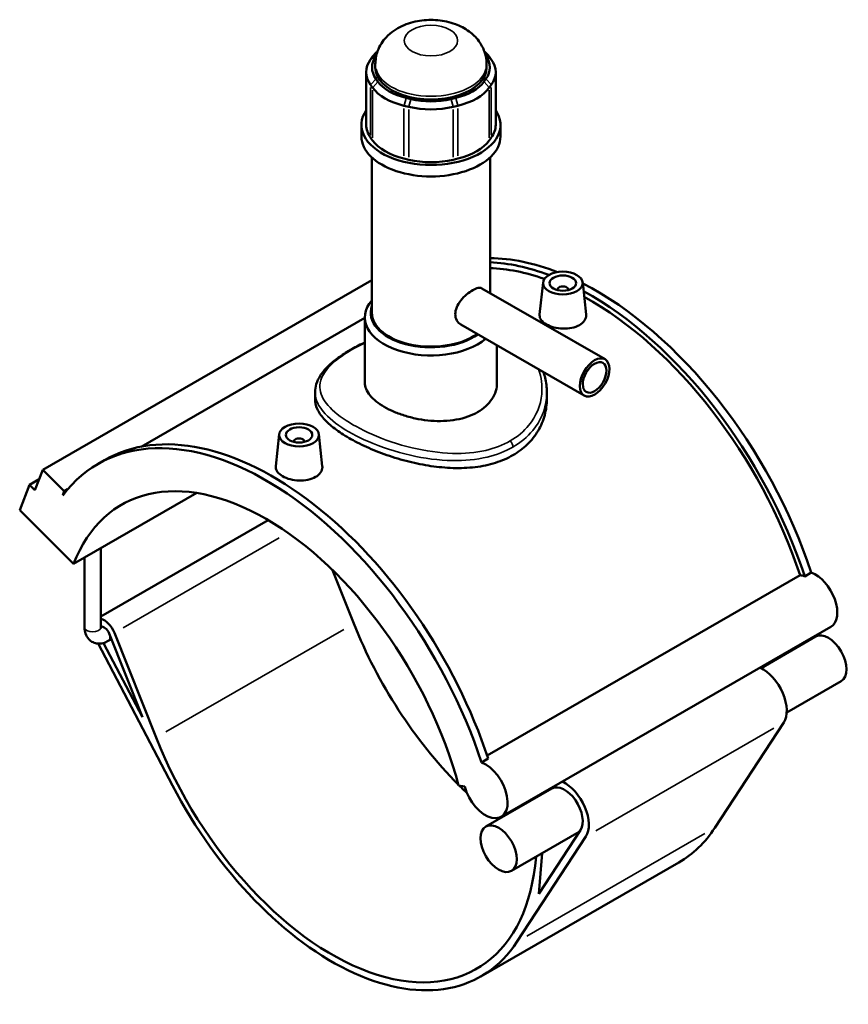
# Model space of a CAD drawing. Header units: inches. Extents: x -0.9 to 49.3, y -1.4 to 48.
# Tile 9 of 9: x 37 to 49.3, y 33.3 to 48. Entities that reach past the tile are written whole.
import ezdxf

# ---------------------------------------------------------------- set-up
doc = ezdxf.new("R2010")
doc.units = ezdxf.units.IN
doc.header["$MEASUREMENT"] = 0
doc.layers.add('Visible (ANSI)', color=7, linetype='Continuous', lineweight=50)
doc.layers.add('Visible Narrow (ANSI)', color=7, linetype='Continuous', lineweight=35)

msp = doc.modelspace()

# ---------------------------------------------------------------- linework, layer by layer
at = {"layer": 'Visible (ANSI)'}
for p, q in [((42.257, 47.412), (42.263, 47.421)), ((43.885, 47.421), (43.891, 47.412)), ((42.207, 47.402), (42.177, 47.361)), ((42.247, 47.241), (42.247, 47.288)), ((43.9, 47.241), (43.9, 47.288)), ((43.971, 47.361), (43.941, 47.402)), ((42.112, 47.171), (42.112, 46.387)), ((44.036, 47.171), (44.036, 46.387)), ((42.177, 46.981), (42.207, 46.94)), ((42.286, 47.029), (42.257, 47.071)), ((43.891, 47.071), (43.861, 47.029)), ((43.941, 46.94), (43.971, 46.981)), ((42.777, 46.771), (42.706, 46.788)), ((43.442, 46.788), (43.37, 46.771)), ((42.673, 46.672), (42.744, 46.654)), ((43.403, 46.654), (43.475, 46.672)), ((42.041, 46.216), (42.041, 46.387)), ((44.107, 46.216), (44.107, 46.387)), ((42.207, 46.156), (42.177, 46.197)), ((43.971, 46.197), (43.941, 46.156)), ((42.196, 43.597), (42.196, 45.902)), ((42.744, 45.87), (42.673, 45.887)), ((43.475, 45.887), (43.403, 45.87)), ((43.952, 43.888), (43.952, 45.902)), ((42.196, 44.08), (37.305, 41.263)), ((44.739, 44.047), (44.688, 43.57)), ((45.329, 44.047), (45.38, 43.571)), ((43.83, 43.958), (45.662, 42.904)), ((44.955, 43.94), (44.955, 43.932)), ((45.113, 43.94), (45.113, 43.932)), ((42.092, 43.52), (38.767, 41.605)), ((42.092, 42.556), (42.092, 43.526)), ((43.52, 43.419), (45.351, 42.365)), ((44.055, 42.556), (44.055, 43.111)), ((41.352, 42.414), (41.352, 42.309)), ((44.796, 42.414), (44.796, 42.309)), ((40.819, 41.789), (40.768, 41.313)), ((41.409, 41.789), (41.459, 41.314)), ((41.035, 41.675), (41.035, 41.682)), ((41.193, 41.675), (41.193, 41.682)), ((38.126, 41.349), (38.224, 41.406)), ((37.25, 41.122), (37.108, 41.04)), ((37.188, 40.96), (37.305, 41.263)), ((37.305, 41.263), (37.625, 40.944)), ((36.962, 40.661), (37.108, 41.04)), ((37.108, 41.04), (37.188, 40.96)), ((37.674, 40.972), (37.625, 40.944)), ((37.625, 40.944), (37.601, 40.882)), ((37.763, 39.862), (39.594, 40.917)), ((36.962, 40.661), (37.763, 39.862)), ((40.655, 40.513), (38.167, 39.08)), ((38.167, 38.921), (38.167, 40.095)), ((37.926, 38.921), (37.926, 39.956)), ((41.612, 39.771), (41.928, 38.975)), ((43.908, 37.015), (48.561, 39.694)), ((48.628, 39.678), (48.726, 39.734)), ((49.016, 38.926), (44.116, 36.104)), ((38.291, 38.83), (38.785, 37.587)), ((38.988, 37.282), (38.37, 38.838)), ((48.79, 38.782), (47.98, 38.315)), ((38.13, 38.678), (39.232, 36.57)), ((38.785, 37.587), (38.209, 38.687)), ((38.325, 38.744), (38.278, 38.717)), ((49.17, 38.122), (48.36, 37.655)), ((48.316, 37.505), (47.292, 35.94)), ((43.826, 36.913), (43.924, 36.969)), ((43.484, 36.568), (43.577, 36.553)), ((44.87, 36.524), (43.89, 35.96)), ((45.277, 35.88), (44.27, 35.3)), ((45.296, 35.908), (44.675, 34.96)), ((44.351, 34.247), (45.376, 35.812)), ((44.675, 34.96), (44.725, 35.562)), ((46.757, 35.426), (43.817, 33.733))]:
    msp.add_line(p, q, dxfattribs=at)
for centre, major_axis, ratio, start_param, end_param in [((42.973, 47.241), (-0.775, 0), 0.575862, 5.890486, 6.675884), ((43.002, 47.212), (-0.861, 0), 0.575862, 5.702518, 5.890486), ((43.145, 47.212), (-0.861, 0), 0.575862, 3.534292, 3.72226), ((43.175, 47.241), (0.775, 0), 0.575862, 5.890486, 6.675884), ((42.973, 47.171), (-0.861, 0), 0.575862, 5.890486, 6.675884), ((43.175, 47.171), (0.861, 0), 0.575862, 5.890486, 6.675884), ((43.074, 47.241), (-0.827, 0), 0.575862, 0, 3.141593), ((43.002, 47.2), (-0.775, 0), 0.575862, 0.392699, 1.178097), ((43.145, 47.2), (0.775, 0), 0.575862, 5.105088, 5.890486), ((43.002, 47.13), (0.861, 0), 0.575862, 3.534292, 4.31969), ((43.145, 47.13), (0.861, 0), 0.575862, 5.105088, 5.890486), ((43.074, 47.183), (-0.775, 0), 0.575862, 1.178097, 1.963495), ((43.074, 46.387), (-1.033, 0), 0.575862, 5.910464, 9.797499), ((43.074, 47.113), (0.861, 0), 0.575862, 4.31969, 5.105088), ((42.973, 46.387), (-0.861, 0), 0.575862, 0, 0.392699), ((43.175, 46.387), (0.861, 0), 0.575862, 5.890486, 6.283185), ((43.074, 46.216), (-1.033, 0), 0.575862, 0, 3.141593), ((43.002, 46.345), (-0.861, 0), 0.575862, 0.392699, 1.178097), ((43.145, 46.345), (0.861, 0), 0.575862, 5.105088, 5.890486), ((43.074, 46.328), (-0.861, 0), 0.575862, 1.178097, 1.963495), ((45.524, 39.833), (-2.498, 4.338), 0.578093, 5.661073, 5.959849), ((45.426, 39.777), (-2.498, 4.338), 0.578093, 5.670427, 5.929177), ((45.426, 39.777), (-2.449, 4.253), 0.578093, 5.693086, 5.938355), ((45.034, 43.94), (-0.0787, 0), 0.575862, 2.972903, 6.451874), ((45.524, 39.833), (-2.498, 4.338), 0.578093, 4.369438, 5.554454), ((45.426, 39.777), (2.498, -4.338), 0.578093, 1.227845, 2.381667), ((43.074, 43.526), (-0.982, 0), 0.575862, 5.820231, 8.827668), ((45.426, 39.777), (-2.449, 4.253), 0.578093, 4.372492, 5.521095), ((43.074, 43.597), (-0.895, 0), 0.575862, 6.086754, 8.748243), ((43.074, 43.597), (-0.878, 0), 0.575862, 0, 2.467201), ((40.722, 37.068), (-2.498, 4.338), 0.578093, 4.369438, 6.283185), ((40.624, 37.011), (-2.498, 4.338), 0.578093, 4.369438, 6.523097), ((41.114, 41.682), (-0.0787, 0), 0.575862, 2.972903, 6.451874), ((40.624, 37.011), (-2.148, 3.731), 0.578093, 4.27799, 6.721451), ((48.687, 39.271), (-0.231, 0.402), 0.578093, 5.681408, 5.896038), ((48.785, 39.328), (0.231, -0.402), 0.578093, 0, 2.539816), ((38.218, 38.821), (-0.125, 0.216), 0.578093, 4.465831, 5.792542), ((38.218, 38.821), (-0.06, 0.104), 0.578093, 4.465831, 6.140632), ((44.544, 39.269), (2.148, -3.731), 0.578093, 4.465831, 5.142703), ((48.98, 38.452), (-0.19, 0.33), 0.578093, 3.141593, 6.283185), ((48, 37.887), (0.255, -0.442), 0.578093, 0.284643, 2.44944), ((41.604, 37.576), (2.148, -3.731), 0.578093, 4.465831, 6.97961), ((43.885, 36.506), (0.231, -0.402), 0.578093, 4.27799, 8.823001), ((45.06, 36.194), (0.255, -0.442), 0.578093, 0.284643, 2.44944), ((41.604, 37.576), (2.213, -3.843), 0.578093, 4.642079, 6.567828), ((44.544, 39.269), (2.148, -3.731), 0.578093, 5.149022, 5.188036), ((45.06, 36.194), (0.255, -0.442), 0.578093, 3.833745, 3.869222), ((45.06, 36.194), (0.19, -0.33), 0.578093, 0.284643, 3.141593), ((44.544, 39.269), (2.148, -3.731), 0.578093, 5.335607, 5.343717), ((44.544, 39.269), (2.213, -3.843), 0.578093, 0, 0.284643)]:
    msp.add_ellipse(centre, major_axis=major_axis, ratio=ratio, start_param=start_param, end_param=end_param, dxfattribs=at)
for centre, major_axis, ratio in [((45.034, 44.036), (-0.295, 0), 0.575862), ((45.034, 44.036), (0.197, 0), 0.575862), ((45.506, 42.634), (0.155, 0.27), 0.578093), ((45.506, 42.634), (0.124, 0.216), 0.578093), ((41.114, 41.779), (0.295, 0), 0.575862), ((41.114, 41.779), (0.197, 0), 0.575862), ((44.08, 35.63), (-0.19, 0.33), 0.578093)]:
    msp.add_ellipse(centre, major_axis=major_axis, ratio=ratio, dxfattribs=at)
for points, knots in [([(43.9, 47.288), (43.9, 47.351), (43.889, 47.414), (43.849, 47.533), (43.819, 47.587), (43.742, 47.691), (43.694, 47.736), (43.577, 47.823), (43.508, 47.858), (43.351, 47.916), (43.264, 47.934), (43.085, 47.95), (42.995, 47.948), (42.816, 47.92), (42.727, 47.895), (42.56, 47.817), (42.479, 47.765), (42.357, 47.633), (42.311, 47.564), (42.26, 47.422), (42.247, 47.355), (42.247, 47.288)], [0.785398, 0.785398, 0.785398, 0.785398, 0.979557, 0.979557, 1.18861, 1.18861, 1.444872, 1.444872, 1.785575, 1.785575, 2.198943, 2.198943, 2.618328, 2.618328, 3.038725, 3.038725, 3.438134, 3.438134, 3.721138, 3.721138, 3.926991, 3.926991, 3.926991, 3.926991]), ([(43.52, 43.419), (43.52, 43.419), (43.52, 43.419), (43.495, 43.433), (43.473, 43.455), (43.443, 43.509), (43.435, 43.541), (43.435, 43.606), (43.443, 43.642), (43.473, 43.713), (43.495, 43.748), (43.544, 43.81), (43.574, 43.84), (43.635, 43.893), (43.667, 43.915), (43.723, 43.948), (43.75, 43.959), (43.797, 43.969), (43.816, 43.966), (43.83, 43.958)], [1.800817, 1.800817, 1.800817, 1.800817, 1.80237, 1.80237, 2.102885, 2.102885, 2.4034, 2.4034, 2.703915, 2.703915, 3.00443, 3.00443, 3.304765, 3.304765, 3.6051, 3.6051, 3.905435, 3.905435, 4.204217, 4.204217, 4.204217, 4.204217]), ([(45.279, 43.412), (45.249, 43.394), (45.21, 43.38), (45.124, 43.361), (45.078, 43.358), (44.991, 43.36), (44.944, 43.367), (44.859, 43.389), (44.82, 43.405), (44.759, 43.44), (44.732, 43.462), (44.696, 43.509), (44.688, 43.535), (44.688, 43.562), (44.688, 43.566), (44.688, 43.57)], [0, 0, 0, 0, 0.331681, 0.331681, 0.663362, 0.663362, 0.994808, 0.994808, 1.326253, 1.326253, 1.657699, 1.657699, 1.989144, 1.989144, 2.042368, 2.042368, 2.042368, 2.042368]), ([(45.38, 43.571), (45.38, 43.567), (45.38, 43.563), (45.381, 43.532), (45.372, 43.504), (45.337, 43.453), (45.31, 43.43), (45.279, 43.412)], [4.5873878, 4.5873878, 4.5873878, 4.5873878, 4.6416509, 4.6416509, 4.9733319, 4.9733319, 5.3050129, 5.3050129, 5.3050129, 5.3050129]), ([(41.352, 42.414), (41.352, 42.455), (41.358, 42.496), (41.383, 42.578), (41.403, 42.619), (41.456, 42.703), (41.49, 42.746), (41.573, 42.83), (41.622, 42.872), (41.73, 42.952), (41.789, 42.991), (41.914, 43.065), (41.98, 43.1), (42.064, 43.141), (42.078, 43.148), (42.092, 43.154)], [23.264992, 23.264992, 23.264992, 23.264992, 23.838615, 23.838615, 24.447537, 24.447537, 25.127496, 25.127496, 25.83098, 25.83098, 26.511433, 26.511433, 27.17194, 27.17194, 27.301268, 27.301268, 27.301268, 27.301268]), ([(44.746, 42.713), (44.755, 42.686), (44.763, 42.658), (44.787, 42.559), (44.796, 42.487), (44.796, 42.414)], [35.555395, 35.555395, 35.555395, 35.555395, 35.839108, 35.839108, 36.559567, 36.559567, 36.559567, 36.559567]), ([(43.768, 42.118), (43.724, 42.092), (43.675, 42.07), (43.568, 42.032), (43.51, 42.017), (43.389, 41.996), (43.326, 41.989), (43.199, 41.985), (43.135, 41.986), (43.012, 41.996), (42.949, 42.004), (42.822, 42.028), (42.759, 42.043), (42.638, 42.08), (42.58, 42.1), (42.473, 42.146), (42.424, 42.17), (42.336, 42.221), (42.295, 42.248), (42.223, 42.306), (42.192, 42.337), (42.142, 42.399), (42.123, 42.431), (42.098, 42.494), (42.092, 42.526), (42.092, 42.556)], [0, 0, 0, 0, 0.470849, 0.470849, 0.941697, 0.941697, 1.412546, 1.412546, 1.883395, 1.883395, 2.354221, 2.354221, 2.825047, 2.825047, 3.295873, 3.295873, 3.766699, 3.766699, 4.237526, 4.237526, 4.708352, 4.708352, 5.179178, 5.179178, 5.650004, 5.650004, 5.650004, 5.650004]), ([(44.055, 42.556), (44.055, 42.516), (44.05, 42.474), (44.025, 42.392), (44.006, 42.351), (43.956, 42.274), (43.925, 42.238), (43.853, 42.172), (43.812, 42.143), (43.768, 42.118)], [13.183403, 13.183403, 13.183403, 13.183403, 13.654252, 13.654252, 14.125101, 14.125101, 14.595949, 14.595949, 15.066798, 15.066798, 15.066798, 15.066798]), ([(44.292, 41.478), (44.214, 41.434), (44.127, 41.396), (43.938, 41.336), (43.836, 41.314), (43.624, 41.289), (43.514, 41.284), (43.292, 41.291), (43.181, 41.302), (42.967, 41.333), (42.855, 41.356), (42.634, 41.411), (42.524, 41.444), (42.311, 41.518), (42.209, 41.559), (42.02, 41.644), (41.933, 41.689), (41.779, 41.778), (41.707, 41.825), (41.58, 41.921), (41.526, 41.971), (41.438, 42.069), (41.405, 42.119), (41.362, 42.216), (41.352, 42.263), (41.352, 42.309)], [0, 0, 0, 0, 0.831769, 0.831769, 1.663537, 1.663537, 2.495306, 2.495306, 3.327074, 3.327074, 4.158363, 4.158363, 4.989652, 4.989652, 5.820941, 5.820941, 6.65223, 6.65223, 7.48352, 7.48352, 8.314809, 8.314809, 9.146098, 9.146098, 9.977387, 9.977387, 9.977387, 9.977387]), ([(44.796, 42.309), (44.796, 42.231), (44.786, 42.151), (44.743, 41.992), (44.71, 41.914), (44.622, 41.767), (44.568, 41.698), (44.441, 41.576), (44.369, 41.523), (44.292, 41.478)], [23.281848, 23.281848, 23.281848, 23.281848, 24.113616, 24.113616, 24.945385, 24.945385, 25.777153, 25.777153, 26.608922, 26.608922, 26.608922, 26.608922]), ([(41.359, 41.155), (41.328, 41.137), (41.289, 41.122), (41.204, 41.104), (41.158, 41.1), (41.071, 41.103), (41.024, 41.109), (40.939, 41.131), (40.9, 41.147), (40.838, 41.183), (40.812, 41.205), (40.776, 41.252), (40.767, 41.277), (40.767, 41.305), (40.768, 41.309), (40.768, 41.313)], [2.652506, 2.652506, 2.652506, 2.652506, 2.984187, 2.984187, 3.315868, 3.315868, 3.647314, 3.647314, 3.97876, 3.97876, 4.310205, 4.310205, 4.641651, 4.641651, 4.694874, 4.694874, 4.694874, 4.694874]), ([(41.459, 41.314), (41.46, 41.309), (41.46, 41.305), (41.46, 41.274), (41.452, 41.246), (41.417, 41.195), (41.39, 41.172), (41.359, 41.155)], [7.2398943, 7.2398943, 7.2398943, 7.2398943, 7.2941574, 7.2941574, 7.6258384, 7.6258384, 7.9575194, 7.9575194, 7.9575194, 7.9575194]), ([(37.926, 38.921), (37.926, 38.889), (37.93, 38.857), (37.951, 38.797), (37.967, 38.767), (38.007, 38.724), (38.029, 38.708), (38.075, 38.687), (38.099, 38.68), (38.15, 38.676), (38.176, 38.679), (38.228, 38.692), (38.254, 38.703), (38.278, 38.717)], [1.570796, 1.570796, 1.570796, 1.570796, 1.884956, 1.884956, 2.182943, 2.182943, 2.40887, 2.40887, 2.622695, 2.622695, 2.865015, 2.865015, 3.141593, 3.141593, 3.141593, 3.141593]), ([(38.167, 38.921), (38.167, 38.914), (38.168, 38.909), (38.169, 38.904), (38.17, 38.902), (38.17, 38.902)], [1.5707963, 1.5707963, 1.5707963, 1.5707963, 1.7784621, 1.7784621, 1.9576146, 1.9576146, 1.9576146, 1.9576146])]:
    msp.add_open_spline(points, degree=3, knots=knots, dxfattribs=at)
at = {"layer": 'Visible Narrow (ANSI)'}
for p, q in [((42.266, 47.44), (42.21, 47.404)), ((43.882, 47.44), (43.938, 47.404)), ((42.253, 47.409), (42.181, 47.363)), ((43.895, 47.409), (43.967, 47.363)), ((42.253, 47.066), (42.181, 46.986)), ((42.282, 47.025), (42.211, 46.944)), ((43.865, 47.025), (43.937, 46.944)), ((43.895, 47.066), (43.967, 46.986)), ((42.177, 46.236), (42.177, 46.942)), ((42.207, 46.901), (42.207, 46.195)), ((43.941, 46.195), (43.941, 46.901)), ((43.971, 46.942), (43.971, 46.236)), ((42.704, 46.782), (42.674, 46.677)), ((42.776, 46.765), (42.746, 46.66)), ((43.372, 46.765), (43.402, 46.66)), ((43.444, 46.782), (43.473, 46.677)), ((42.673, 45.926), (42.673, 46.632)), ((42.744, 46.615), (42.744, 45.909)), ((43.403, 45.909), (43.403, 46.615)), ((43.475, 46.632), (43.475, 45.926)), ((40.82, 40.249), (38.499, 38.913)), ((41.781, 38.89), (39.135, 37.366)), ((48.169, 37.42), (45.523, 35.896)), ((47.145, 35.855), (44.498, 34.332))]:
    msp.add_line(p, q, dxfattribs=at)
msp.add_ellipse((43.074, 47.64), major_axis=(0.396, 0), ratio=0.575862, dxfattribs=at)
for centre, major_axis, ratio, start_param, end_param in [((43.074, 47.288), (-0.827, 0), 0.575862, 0.15708, 2.984513), ((44.231, 41.634), (-0.043, 0.0746), 0.578093, 3.99086, 5.105703), ((38.047, 38.921), (0.121, 0), 0.575862, 3.298672, 6.126106), ((38.218, 38.821), (0.06, -0.104), 0.578093, 0.066212, 1.258026)]:
    msp.add_ellipse(centre, major_axis=major_axis, ratio=ratio, start_param=start_param, end_param=end_param, dxfattribs=at)
for points, knots in [([(44.251, 41.69), (44.143, 41.628), (44.02, 41.581), (43.733, 41.515), (43.566, 41.501), (43.197, 41.511), (42.994, 41.541), (42.584, 41.639), (42.378, 41.709), (42.032, 41.861), (41.887, 41.941), (41.646, 42.108), (41.552, 42.197), (41.435, 42.374), (41.413, 42.464), (41.448, 42.663), (41.526, 42.773), (41.763, 42.969), (41.904, 43.056), (42.076, 43.139), (42.084, 43.142), (42.092, 43.146)], [13.294583, 13.294583, 13.294583, 13.294583, 14.466352, 14.466352, 15.824677, 15.824677, 17.373948, 17.373948, 19.039286, 19.039286, 20.511065, 20.511065, 22.052722, 22.052722, 23.63078, 23.63078, 25.585377, 25.585377, 27.172426, 27.172426, 27.248398, 27.248398, 27.248398, 27.248398]), ([(44.672, 42.755), (44.716, 42.636), (44.732, 42.511), (44.705, 42.221), (44.64, 42.06), (44.455, 41.833), (44.361, 41.753), (44.251, 41.69)], [35.529199, 35.529199, 35.529199, 35.529199, 36.877787, 36.877787, 38.679245, 38.679245, 39.883748, 39.883748, 39.883748, 39.883748]), ([(41.352, 42.414), (41.352, 42.341), (41.375, 42.268), (41.48, 42.103), (41.576, 42.01), (41.825, 41.835), (41.975, 41.753), (42.334, 41.598), (42.549, 41.527), (42.976, 41.43), (43.188, 41.402), (43.573, 41.396), (43.748, 41.412), (44.049, 41.484), (44.178, 41.534), (44.292, 41.599)], [-23.264992, -23.264992, -23.264992, -23.264992, -22.052722, -22.052722, -20.511065, -20.511065, -19.039286, -19.039286, -17.373948, -17.373948, -15.824677, -15.824677, -14.466352, -14.466352, -13.294583, -13.294583, -13.294583, -13.294583]), ([(44.292, 41.599), (44.408, 41.666), (44.507, 41.75), (44.703, 41.986), (44.773, 42.153), (44.794, 42.354), (44.796, 42.384), (44.796, 42.414)], [-39.883748, -39.883748, -39.883748, -39.883748, -38.679245, -38.679245, -36.877787, -36.877787, -36.559567, -36.559567, -36.559567, -36.559567])]:
    msp.add_open_spline(points, degree=3, knots=knots, dxfattribs=at)

doc.saveas('drawing.dxf')
